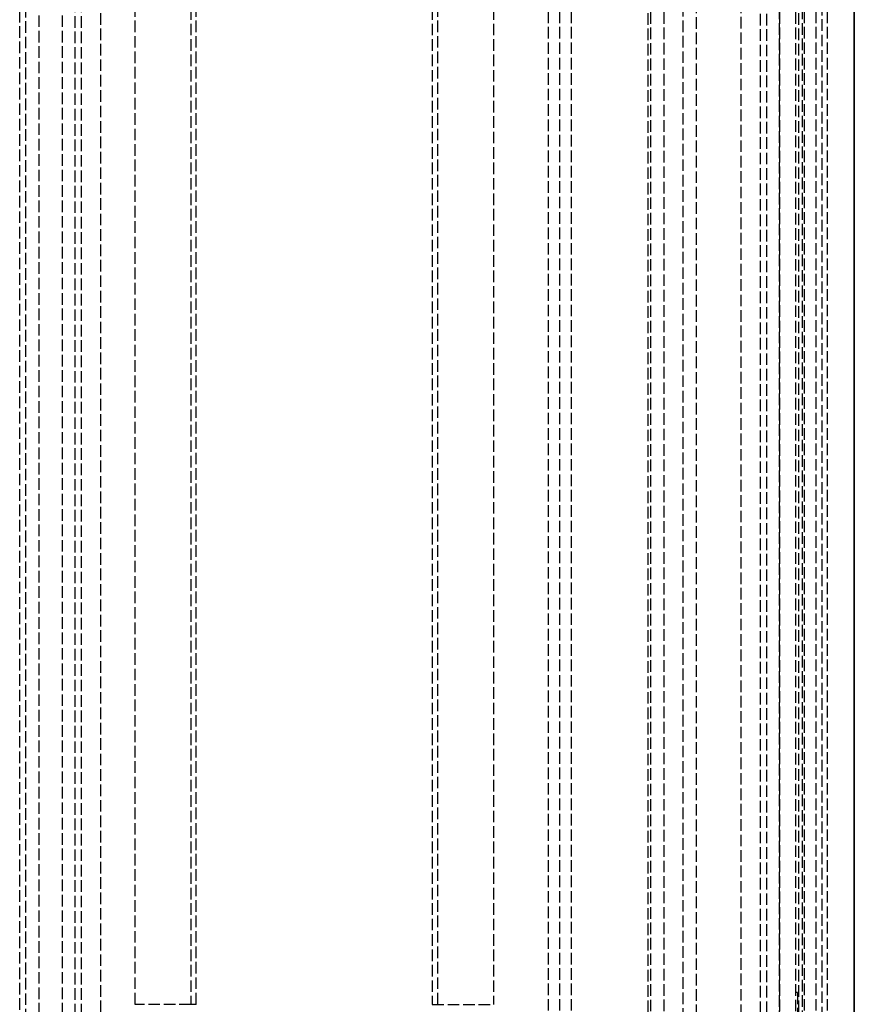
# Model space of a CAD drawing. Header units: millimetres. Extents: x -108 to 0, y 0 to 486.
# Tile 13 of 16: x -108 to 0, y 115 to 243. Entities that reach past the tile are written whole.
import ezdxf

# ---------------------------------------------------------------- set-up
doc = ezdxf.new("R2010")
doc.units = ezdxf.units.MM
doc.header["$LTSCALE"] = 10
doc.linetypes.add('ALLCAD_Strich', pattern=[0.2, 0.15, -0.05])
doc.layers.add('BESCH_KONT_sich_schn_grun_2d', color=10, linetype='Continuous')
doc.layers.add('BESCH_KONT_sich_schn_seit_2d', color=160, linetype='Continuous')

msp = doc.modelspace()

# ---------------------------------------------------------------- linework, layer by layer
at = {"layer": 'BESCH_KONT_sich_schn_grun_2d', "linetype": 'ALLCAD_Strich'}
for p, q in [((-39.7, 462.05), (-39.7, 6.35)), ((-38.2, 462.05), (-38.2, 6.35)), ((-36.7, 462.05), (-36.7, 6.35)), ((-9.65, 36.48), (-9.65, 462.05)), ((-7.6, 36.47), (-7.6, 462.05)), ((-6.5, 462.05), (-6.5, 3.85)), ((-5, 462.05), (-5, 3.85)), ((-3.5, 462.05), (-3.5, 3.85)), ((-108.2, 4.65), (-108.2, 461.05)), ((-4.2, 461.05), (-4.2, 4.65)), ((-107.4, 5.29), (-107.4, 460.41)), ((-105.7, 457.55), (-105.7, 7.05)), ((-102.7, 457.55), (-102.7, 7.05)), ((-9.7, 7.05), (-9.7, 457.55)), ((-6.7, 7.05), (-6.7, 457.55)), ((-101, 11.95), (-101, 453.75)), ((-100.2, 11.95), (-100.2, 453.75)), ((-12.2, 453.75), (-12.2, 11.95)), ((-11.4, 453.75), (-11.4, 11.95)), ((-93.25, 115.37), (-93.25, 452.47)), ((-86.02, 452.47), (-86.02, 115.37)), ((-85.3, 115.37), (-85.3, 452.47)), ((-54.71, 452.47), (-54.71, 115.37)), ((-53.99, 115.37), (-53.99, 452.47)), ((-46.76, 452.47), (-46.76, 115.37)), ((-97.7, 14.35), (-97.7, 451.35)), ((-26.4, 36.47), (-26.4, 451.42)), ((-24.65, 36.48), (-24.65, 450.55)), ((-14.7, 451.35), (-14.7, 14.35)), ((-22.22, 402.89), (-22.22, 67.83)), ((-20.47, 67.83), (-20.47, 402.89)), ((-26.75, 353.85), (-26.75, 39.85)), ((-7.25, 353.85), (-7.25, 39.85)), ((-7.35, 116.91), (-7.6, 116.91)), ((-7.35, 116.89), (-7.6, 116.89)), ((-7.35, 116.91), (-7.35, 36.41)), ((-86.02, 115.37), (-93.25, 115.37)), ((-85.3, 115.37), (-86.02, 115.37)), ((-54.71, 115.37), (-46.76, 115.37))]:
    msp.add_line(p, q, dxfattribs=at)
at = {"layer": 'BESCH_KONT_sich_schn_seit_2d', "linetype": 'ALLCAD_Strich'}
for p, q in [((0, 36.47, 42.82), (0, 485.96, 40.46)), ((0, 36.47, 426.82), (0, 485.96, 424.46)), ((0, 36.47, 42.82), (0, 485.96, 40.46)), ((0, 67.83, 412.7), (0, 477.15, 410.56)), ((0, 462.05, 430.53), (0, 6.35, 430.53)), ((0, 4.65, 52.33), (0, 461.05, 52.33)), ((0, 36.48, 44.87), (0, 461.05, 42.65)), ((0, 36.47, 43.12), (0, 461.05, 40.9)), ((0, 67.83, 28.7), (0, 461.05, 26.64)), ((0, 36.48, 44.87), (0, 461.05, 42.65)), ((0, 36.47, 43.12), (0, 461.05, 40.9)), ((0, 67.83, 28.7), (0, 461.05, 26.64)), ((0, 7.85, 56.33), (0, 457.85, 56.33)), ((0, 457.55, 103.43), (0, 7.05, 103.43)), ((0, 457.55, 92.23), (0, 7.05, 92.23)), ((0, 457.55, 103.83), (0, 8.55, 103.83)), ((0, 457.55, 91.83), (0, 8.55, 91.83)), ((0, 456.55, 432.03), (0, 6.35, 432.03)), ((0, 456.55, 429.03), (0, 6.35, 429.03)), ((0, 456.55, 407.03), (0, 8.35, 407.03)), ((0, 9.65, 19.33), (0, 456.05, 19.33)), ((0, 11.95, 49.83), (0, 453.75, 49.83)), ((0, 115.37, 562.81), (0, 452.47, 562.81)), ((0, 115.37, 534.13), (0, 452.47, 534.13)), ((0, 115.37, 542.08), (0, 452.47, 542.08)), ((0, 452.47, 569.07), (0, 115.37, 569.07)), ((0, 452.47, 561.12), (0, 115.37, 561.12)), ((0, 452.47, 540.39), (0, 115.37, 540.39)), ((0, 14.35, 47.33), (0, 451.35, 47.33)), ((0, 14.35, 46.53), (0, 451.35, 46.53)), ((0, 36.48, 428.87), (0, 432.8, 426.79)), ((0, 36.47, 427.12), (0, 432.8, 425.04)), ((0, 410.86, 403.33), (0, 34.11, 403.33)), ((0, 353.85, 403.2), (0, 39.85, 404.84)), ((0, 37.26, 3.85), (0, 353.76, 2.2)), ((0, 37.26, 387.85), (0, 353.76, 386.2)), ((0, 37.26, 3.85), (0, 353.76, 2.2)), ((0, 328.74, 19.33), (0, 39.85, 20.84)), ((0, 328.74, 19.33), (0, 39.85, 20.84)), ((0, 116.89, 28.45), (0, 116.91, 32.45)), ((0, 116.91, 32.45), (0, 36.41, 32.87)), ((0, 116.89, 412.45), (0, 116.91, 416.45)), ((0, 116.91, 416.45), (0, 36.41, 416.87)), ((0, 116.89, 28.45), (0, 116.91, 32.45)), ((0, 116.91, 32.45), (0, 36.41, 32.87)), ((0, 115.37, 542.08), (0, 115.37, 534.13)), ((0, 115.37, 561.12), (0, 115.37, 562.81)), ((0, 115.37, 562.81), (0, 115.37, 569.07))]:
    msp.add_line(p, q, dxfattribs=at)

doc.saveas('drawing.dxf')
